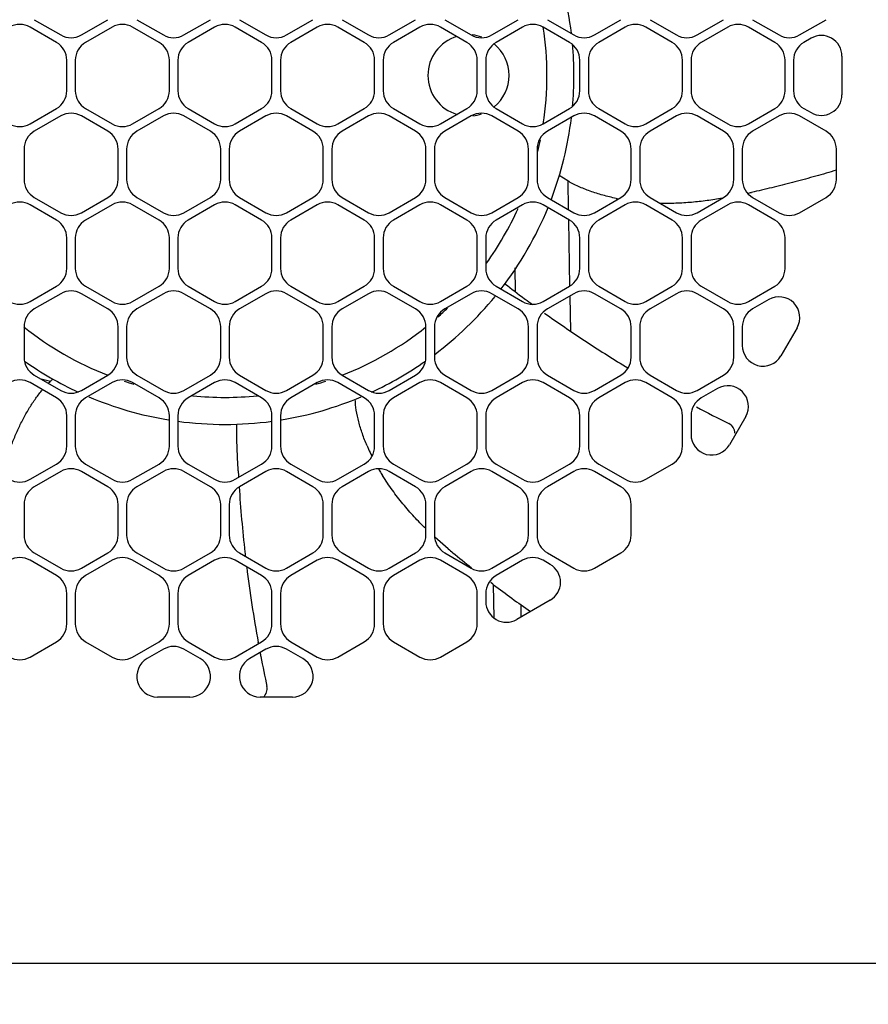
# Model space of a CAD drawing. Header units: inches. Extents: x 0 to 34, y 0 to 22.
# Tile 114 of 119: x 29.645 to 30.263, y 4.597 to 5.313. Entities that reach past the tile are written whole.
import ezdxf

# ---------------------------------------------------------------- set-up
doc = ezdxf.new("R2010")
doc.units = ezdxf.units.IN
doc.header["$LTSCALE"] = 1.87
doc.header["$MEASUREMENT"] = 0
doc.layers.get('0').update_dxf_attribs({"linetype": 'CONTINUOUS'})
doc.layers.add('DIMENSIONS', color=7, linetype='CONTINUOUS')
doc.styles.get("Standard").update_dxf_attribs({"font": 'txt', "width": 0.8})
doc.dimstyles.new('DIMSTYLE_1', dxfattribs={"dimtxt": 0.125, "dimasz": 0.18, "dimexe": 0.125, "dimexo": 0.0625, "dimgap": 0.0625, "dimtad": 0, "dimtih": 1, "dimtoh": 1, "dimdec": 3, "dimlfac": 2, "dimzin": 4, "dimdsep": 46, "dimtxsty": 'STANDARD', "dimblk": '_FILLED', "dimblk1": '_FILLED', "dimblk2": '_FILLED', "dimcen": 0.09, "dimadec": 0, "dimazin": 0, "dimtp": 0.001, "dimtm": 0.001, "dimtfac": 1, "dimtdec": 3, "dimtofl": 0, "dimtmove": 0, "dimatfit": 3, "dimldrblk": '_FILLED', "dimfxl": 1, "dimtolj": 1, "dimtzin": 4, "dimarcsym": 0})

# ---------------------------------------------------------------- blocks, each defined once
blk = doc.blocks.new('_FILLED')
at = {"color": 0, "linetype": 'BYBLOCK'}
blk.add_solid([(0, 0), (-1, 0.1736), (-1, -0.1736)], dxfattribs=at)
blk = doc.blocks.new('*D0')
at = {"layer": 'DIMENSIONS', "color": 2, "linetype": 'CONTINUOUS'}
for p, q in [((29.73205, 6.79738), (32.4057, 6.79738)), ((32.2807, 6.79738), (32.2807, 5.82201)), ((32.2807, 4.59663), (32.2807, 5.57201)), ((30.7333, 4.59663), (32.4057, 4.59663))]:
    blk.add_line(p, q, dxfattribs=at)
at = {"layer": 'DIMENSIONS', "color": 2, "linetype": 'CONTINUOUS', "xscale": 0.18, "yscale": 0.18, "zscale": 0.18}
for p, rotation in [((32.2807, 6.79738), 90), ((32.2807, 4.59663), 270)]:
    blk.add_blockref('_FILLED', p, dxfattribs=dict(at, rotation=rotation))
at = {"layer": 'DIMENSIONS', "color": 2, "linetype": 'CONTINUOUS', "insert": (32.2807, 5.75951), "char_height": 0.125, "width": 1.525, "attachment_point": 2, "line_spacing_factor": 0.9}
blk.add_mtext('(4.402{\\Ftxt.shx;\\W1.000000;\\H0.125000; }[111.8])', dxfattribs=at)

msp = doc.modelspace()

# ---------------------------------------------------------------- linework, layer by layer
at = {"color": 7, "linetype": 'CONTINUOUS'}
for p, q in [((29.65585, 5.31296), (29.67506, 5.30187)), ((29.69006, 5.30187), (29.70927, 5.31296)), ((29.73051, 5.31296), (29.74972, 5.30187)), ((29.76472, 5.30187), (29.78393, 5.31296)), ((29.80517, 5.31296), (29.82437, 5.30187)), ((29.83937, 5.30187), (29.85858, 5.31296)), ((29.87982, 5.31296), (29.89903, 5.30187)), ((29.91403, 5.30187), (29.93324, 5.31296)), ((29.95448, 5.31296), (29.97369, 5.30187)), ((29.98869, 5.30187), (30.00789, 5.31296)), ((30.02913, 5.31296), (30.04834, 5.30187)), ((30.06334, 5.30187), (30.08255, 5.31296)), ((30.10379, 5.31296), (30.123, 5.30187)), ((30.138, 5.30187), (30.15721, 5.31296)), ((30.17845, 5.31296), (30.19765, 5.30187)), ((30.21265, 5.30187), (30.23186, 5.31296)), ((29.67194, 5.29646), (29.65273, 5.30755)), ((29.71239, 5.30755), (29.69318, 5.29646)), ((29.7466, 5.29646), (29.72739, 5.30755)), ((29.78705, 5.30755), (29.76784, 5.29646)), ((29.82125, 5.29646), (29.80205, 5.30755)), ((29.8617, 5.30755), (29.84249, 5.29646)), ((29.89591, 5.29646), (29.8767, 5.30755)), ((29.93636, 5.30755), (29.91715, 5.29646)), ((29.97057, 5.29646), (29.95136, 5.30755)), ((30.01101, 5.30755), (29.99181, 5.29646)), ((30.04522, 5.29646), (30.02601, 5.30755)), ((30.08567, 5.30755), (30.06646, 5.29646)), ((30.11988, 5.29646), (30.10067, 5.30755)), ((30.16033, 5.30755), (30.14112, 5.29646)), ((30.19453, 5.29646), (30.17533, 5.30755)), ((30.22095, 5.29945), (30.21577, 5.29646)), ((29.67944, 5.26129), (29.67944, 5.28347)), ((29.68568, 5.28347), (29.68568, 5.26129)), ((29.7541, 5.26129), (29.7541, 5.28347)), ((29.76034, 5.28347), (29.76034, 5.26129)), ((29.82875, 5.26129), (29.82875, 5.28347)), ((29.83499, 5.28347), (29.83499, 5.26129)), ((29.90341, 5.26129), (29.90341, 5.28347)), ((29.90965, 5.28347), (29.90965, 5.26129)), ((29.97807, 5.26129), (29.97807, 5.28347)), ((29.98431, 5.28347), (29.98431, 5.26129)), ((30.05272, 5.26129), (30.05272, 5.28347)), ((30.05896, 5.28347), (30.05896, 5.26129)), ((30.12738, 5.26129), (30.12738, 5.28347)), ((30.13362, 5.28347), (30.13362, 5.26129)), ((30.20203, 5.26129), (30.20203, 5.28347)), ((30.20827, 5.28347), (30.20827, 5.26129)), ((30.24345, 5.28646), (30.24345, 5.25831)), ((29.65273, 5.23721), (29.67194, 5.2483)), ((29.69318, 5.2483), (29.71239, 5.23721)), ((29.72739, 5.23721), (29.7466, 5.2483)), ((29.76784, 5.2483), (29.78705, 5.23721)), ((29.80205, 5.23721), (29.82125, 5.2483)), ((29.84249, 5.2483), (29.8617, 5.23721)), ((29.8767, 5.23721), (29.89591, 5.2483)), ((29.91715, 5.2483), (29.93636, 5.23721)), ((29.95136, 5.23721), (29.97057, 5.2483)), ((29.99181, 5.2483), (30.01101, 5.23721)), ((30.02601, 5.23721), (30.04522, 5.2483)), ((30.06646, 5.2483), (30.08567, 5.23721)), ((30.10067, 5.23721), (30.11988, 5.2483)), ((30.14112, 5.2483), (30.16033, 5.23721)), ((30.17533, 5.23721), (30.19453, 5.2483)), ((30.21577, 5.2483), (30.22095, 5.24532)), ((29.67506, 5.2429), (29.65585, 5.23181)), ((29.70927, 5.23181), (29.69006, 5.2429)), ((29.74972, 5.2429), (29.73051, 5.23181)), ((29.78393, 5.23181), (29.76472, 5.2429)), ((29.82437, 5.2429), (29.80517, 5.23181)), ((29.85858, 5.23181), (29.83937, 5.2429)), ((29.89903, 5.2429), (29.87982, 5.23181)), ((29.93324, 5.23181), (29.91403, 5.2429)), ((29.97369, 5.2429), (29.95448, 5.23181)), ((30.00789, 5.23181), (29.98869, 5.2429)), ((30.04834, 5.2429), (30.02913, 5.23181)), ((30.08255, 5.23181), (30.06334, 5.2429)), ((30.123, 5.2429), (30.10379, 5.23181)), ((30.15721, 5.23181), (30.138, 5.2429)), ((30.19765, 5.2429), (30.17845, 5.23181)), ((30.23186, 5.23181), (30.21265, 5.2429)), ((29.64835, 5.21882), (29.64835, 5.19664)), ((29.71677, 5.19664), (29.71677, 5.21882)), ((29.72301, 5.21882), (29.72301, 5.19664)), ((29.79143, 5.19664), (29.79143, 5.21882)), ((29.79767, 5.21882), (29.79767, 5.19664)), ((29.86608, 5.19664), (29.86608, 5.21882)), ((29.87232, 5.21882), (29.87232, 5.19664)), ((29.94074, 5.19664), (29.94074, 5.21882)), ((29.94698, 5.21882), (29.94698, 5.19664)), ((30.01539, 5.19664), (30.01539, 5.21882)), ((30.02163, 5.21882), (30.02163, 5.19664)), ((30.09005, 5.19664), (30.09005, 5.21882)), ((30.09629, 5.21882), (30.09629, 5.19664)), ((30.16471, 5.19664), (30.16471, 5.21882)), ((30.17095, 5.21882), (30.17095, 5.19664)), ((30.23936, 5.19664), (30.23936, 5.21882)), ((30.23938, 5.20342), (30.23757, 5.20288)), ((30.04392, 5.19566), (30.03782, 5.19961)), ((30.04394, 5.1957), (30.0443, 5.17489)), ((29.65585, 5.18365), (29.67506, 5.17256)), ((29.69006, 5.17256), (29.70927, 5.18365)), ((29.73051, 5.18365), (29.74972, 5.17256)), ((29.76472, 5.17256), (29.78393, 5.18365)), ((29.80517, 5.18365), (29.82437, 5.17256)), ((29.83937, 5.17256), (29.85858, 5.18365)), ((29.87982, 5.18365), (29.89903, 5.17256)), ((29.91403, 5.17256), (29.93324, 5.18365)), ((29.95448, 5.18365), (29.97369, 5.17256)), ((29.98869, 5.17256), (30.00789, 5.18365)), ((30.02913, 5.18365), (30.04834, 5.17256)), ((30.06334, 5.17256), (30.08255, 5.18365)), ((30.10379, 5.18365), (30.123, 5.17256)), ((30.138, 5.17256), (30.15721, 5.18365)), ((30.17845, 5.18365), (30.19765, 5.17256)), ((30.21265, 5.17256), (30.23186, 5.18365)), ((29.67194, 5.16715), (29.65273, 5.17824)), ((29.71239, 5.17824), (29.69318, 5.16715)), ((29.7466, 5.16715), (29.72739, 5.17824)), ((29.78705, 5.17824), (29.76784, 5.16715)), ((29.82125, 5.16715), (29.80205, 5.17824)), ((29.8617, 5.17824), (29.84249, 5.16715)), ((29.89591, 5.16715), (29.8767, 5.17824)), ((29.93636, 5.17824), (29.91715, 5.16715)), ((29.97057, 5.16715), (29.95136, 5.17824)), ((30.01101, 5.17824), (29.99181, 5.16715)), ((30.04522, 5.16715), (30.02601, 5.17824)), ((30.08567, 5.17824), (30.06646, 5.16715)), ((30.11988, 5.16715), (30.10067, 5.17824)), ((30.16033, 5.17824), (30.14112, 5.16715)), ((30.19453, 5.16715), (30.17533, 5.17824)), ((30.04444, 5.16714), (30.04528, 5.11899)), ((29.67944, 5.13198), (29.67944, 5.15416)), ((29.68568, 5.15416), (29.68568, 5.13198)), ((29.7541, 5.13198), (29.7541, 5.15416)), ((29.76034, 5.15416), (29.76034, 5.13198)), ((29.82875, 5.13198), (29.82875, 5.15416)), ((29.83499, 5.15416), (29.83499, 5.13198)), ((29.90341, 5.13198), (29.90341, 5.15416)), ((29.90965, 5.15416), (29.90965, 5.13198)), ((29.97807, 5.13198), (29.97807, 5.15416)), ((29.98431, 5.15416), (29.98431, 5.13198)), ((30.05272, 5.13198), (30.05272, 5.15416)), ((30.05896, 5.15416), (30.05896, 5.13198)), ((30.12738, 5.13198), (30.12738, 5.15416)), ((30.13362, 5.15416), (30.13362, 5.13198)), ((30.20203, 5.13198), (30.20203, 5.15416)), ((30.00598, 5.11528), (30.00568, 5.13244)), ((29.65273, 5.1079), (29.67194, 5.11899)), ((29.69318, 5.11899), (29.71239, 5.1079)), ((29.72739, 5.1079), (29.7466, 5.11899)), ((29.76784, 5.11899), (29.78705, 5.1079)), ((29.80205, 5.1079), (29.82125, 5.11899)), ((29.84249, 5.11899), (29.8617, 5.1079)), ((29.8767, 5.1079), (29.89591, 5.11899)), ((29.91715, 5.11899), (29.93636, 5.1079)), ((29.95136, 5.1079), (29.97057, 5.11899)), ((29.99181, 5.11899), (30.01101, 5.1079)), ((30.02601, 5.1079), (30.04522, 5.11899)), ((30.06646, 5.11899), (30.08567, 5.1079)), ((30.10067, 5.1079), (30.11988, 5.11899)), ((30.14112, 5.11899), (30.16033, 5.1079)), ((30.17533, 5.1079), (30.19453, 5.11899)), ((29.67506, 5.11359), (29.65585, 5.1025)), ((29.70927, 5.1025), (29.69006, 5.11359)), ((29.74972, 5.11359), (29.73051, 5.1025)), ((29.78393, 5.1025), (29.76472, 5.11359)), ((29.82437, 5.11359), (29.80517, 5.1025)), ((29.85858, 5.1025), (29.83937, 5.11359)), ((29.89903, 5.11359), (29.87982, 5.1025)), ((29.93324, 5.1025), (29.91403, 5.11359)), ((29.97369, 5.11359), (29.95448, 5.1025)), ((30.00789, 5.1025), (29.98869, 5.11359)), ((30.01251, 5.10996), (30.01303, 5.10958)), ((30.04834, 5.11359), (30.02913, 5.1025)), ((30.04541, 5.11189), (30.04585, 5.08647)), ((30.08255, 5.1025), (30.06334, 5.11359)), ((30.123, 5.11359), (30.10379, 5.1025)), ((30.15721, 5.1025), (30.138, 5.11359)), ((30.19025, 5.10931), (30.17845, 5.1025)), ((29.64835, 5.08951), (29.64835, 5.06733)), ((29.71677, 5.06733), (29.71677, 5.08951)), ((29.72301, 5.08951), (29.72301, 5.06733)), ((29.79143, 5.06733), (29.79143, 5.08951)), ((29.79767, 5.08951), (29.79767, 5.06733)), ((29.86608, 5.06733), (29.86608, 5.08951)), ((29.87232, 5.08951), (29.87232, 5.06733)), ((29.94074, 5.06733), (29.94074, 5.08951)), ((29.94698, 5.08951), (29.94698, 5.06733)), ((30.01539, 5.06733), (30.01539, 5.08951)), ((30.02163, 5.08951), (30.02163, 5.06733)), ((30.09005, 5.06733), (30.09005, 5.08951)), ((30.09629, 5.08951), (30.09629, 5.06733)), ((30.16471, 5.06733), (30.16471, 5.08951)), ((30.17095, 5.08951), (30.17095, 5.07588)), ((30.21074, 5.08882), (30.19894, 5.06838)), ((30.08585, 5.06069), (30.08639, 5.06036)), ((30.08639, 5.06036), (30.08764, 5.05959)), ((29.65585, 5.05434), (29.67506, 5.04325)), ((29.66754, 5.04968), (29.66079, 5.05149)), ((29.69006, 5.04325), (29.70927, 5.05434)), ((29.73051, 5.05434), (29.74972, 5.04325)), ((29.76472, 5.04325), (29.78393, 5.05434)), ((29.80517, 5.05434), (29.82437, 5.04325)), ((29.83937, 5.04325), (29.85858, 5.05434)), ((29.87982, 5.05434), (29.89903, 5.04325)), ((29.91403, 5.04325), (29.93324, 5.05434)), ((29.95448, 5.05434), (29.97369, 5.04325)), ((29.98869, 5.04325), (30.00789, 5.05434)), ((30.02913, 5.05434), (30.04834, 5.04325)), ((30.06334, 5.04325), (30.08255, 5.05434)), ((30.10379, 5.05434), (30.123, 5.04325)), ((30.138, 5.04325), (30.15721, 5.05434)), ((29.67194, 5.03784), (29.65273, 5.04893)), ((29.71239, 5.04893), (29.69318, 5.03784)), ((29.7466, 5.03784), (29.72739, 5.04893)), ((29.78705, 5.04893), (29.76784, 5.03784)), ((29.82125, 5.03784), (29.80205, 5.04893)), ((29.8617, 5.04893), (29.84249, 5.03784)), ((29.89591, 5.03784), (29.8767, 5.04893)), ((29.93636, 5.04893), (29.91715, 5.03784)), ((29.97057, 5.03784), (29.95136, 5.04893)), ((30.01101, 5.04893), (29.99181, 5.03784)), ((30.04522, 5.03784), (30.02601, 5.04893)), ((30.08567, 5.04893), (30.06646, 5.03784)), ((30.11988, 5.03784), (30.10067, 5.04893)), ((30.15292, 5.04466), (30.14112, 5.03784)), ((29.67944, 5.00267), (29.67944, 5.02485)), ((29.68568, 5.02485), (29.68568, 5.00267)), ((29.7541, 5.00267), (29.7541, 5.02485)), ((29.76034, 5.02485), (29.76034, 5.00267)), ((29.82875, 5.00267), (29.82875, 5.02485)), ((29.83499, 5.02485), (29.83499, 5.00267)), ((29.90341, 5.00267), (29.90341, 5.02485)), ((29.90965, 5.02485), (29.90965, 5.00267)), ((29.97807, 5.00267), (29.97807, 5.02485)), ((29.98431, 5.02485), (29.98431, 5.00267)), ((30.05272, 5.00267), (30.05272, 5.02485)), ((30.05896, 5.02485), (30.05896, 5.00267)), ((30.12738, 5.00267), (30.12738, 5.02485)), ((30.13362, 5.02485), (30.13362, 5.01123)), ((30.17341, 5.02417), (30.16161, 5.00373)), ((29.65273, 4.97859), (29.67194, 4.98968)), ((29.69318, 4.98968), (29.71239, 4.97859)), ((29.72739, 4.97859), (29.7466, 4.98968)), ((29.76784, 4.98968), (29.78705, 4.97859)), ((29.80205, 4.97859), (29.82125, 4.98968)), ((29.84249, 4.98968), (29.8617, 4.97859)), ((29.8767, 4.97859), (29.89591, 4.98968)), ((29.91715, 4.98968), (29.93636, 4.97859)), ((29.95136, 4.97859), (29.97057, 4.98968)), ((29.99181, 4.98968), (30.01101, 4.97859)), ((30.02601, 4.97859), (30.04522, 4.98968)), ((30.06646, 4.98968), (30.08567, 4.97859)), ((30.10067, 4.97859), (30.11988, 4.98968)), ((29.67506, 4.98428), (29.65585, 4.97319)), ((29.70927, 4.97319), (29.69006, 4.98428)), ((29.74972, 4.98428), (29.73051, 4.97319)), ((29.78393, 4.97319), (29.76472, 4.98428)), ((29.82437, 4.98428), (29.80517, 4.97319)), ((29.85858, 4.97319), (29.83937, 4.98428)), ((29.89903, 4.98428), (29.87982, 4.97319)), ((29.93324, 4.97319), (29.91403, 4.98428)), ((29.97369, 4.98428), (29.95448, 4.97319)), ((30.00789, 4.97319), (29.98869, 4.98428)), ((30.04834, 4.98428), (30.02913, 4.97319)), ((30.08255, 4.97319), (30.06334, 4.98428)), ((29.64835, 4.9602), (29.64835, 4.93802)), ((29.71677, 4.93802), (29.71677, 4.9602)), ((29.72301, 4.9602), (29.72301, 4.93802)), ((29.79143, 4.93802), (29.79143, 4.9602)), ((29.79767, 4.9602), (29.79767, 4.93802)), ((29.86608, 4.93802), (29.86608, 4.9602)), ((29.87232, 4.9602), (29.87232, 4.93802)), ((29.94074, 4.93802), (29.94074, 4.9602)), ((29.94698, 4.9602), (29.94698, 4.93802)), ((30.01539, 4.93802), (30.01539, 4.9602)), ((30.02163, 4.9602), (30.02163, 4.93802)), ((30.09005, 4.93802), (30.09005, 4.9602)), ((29.95704, 4.92797), (29.94718, 4.93659)), ((29.65585, 4.92503), (29.67506, 4.91394)), ((29.69006, 4.91394), (29.70927, 4.92503)), ((29.73051, 4.92503), (29.74972, 4.91394)), ((29.76472, 4.91394), (29.78393, 4.92503)), ((29.80517, 4.92503), (29.82437, 4.91394)), ((29.83937, 4.91394), (29.85858, 4.92503)), ((29.87982, 4.92503), (29.89903, 4.91394)), ((29.91403, 4.91394), (29.93324, 4.92503)), ((29.95448, 4.92503), (29.97369, 4.91394)), ((29.98869, 4.91394), (30.00789, 4.92503)), ((30.02913, 4.92503), (30.04834, 4.91394)), ((30.06334, 4.91394), (30.08255, 4.92503)), ((29.67194, 4.90854), (29.65273, 4.91963)), ((29.71239, 4.91963), (29.69318, 4.90854)), ((29.7466, 4.90854), (29.72739, 4.91963)), ((29.78705, 4.91963), (29.76784, 4.90854)), ((29.82125, 4.90854), (29.80205, 4.91963)), ((29.8617, 4.91963), (29.84249, 4.90854)), ((29.89591, 4.90854), (29.8767, 4.91963)), ((29.93636, 4.91963), (29.91715, 4.90854)), ((29.97057, 4.90854), (29.95136, 4.91963)), ((30.01101, 4.91963), (29.99181, 4.90854)), ((30.03119, 4.91664), (30.02601, 4.91963)), ((29.98939, 4.90228), (29.98792, 4.90339)), ((29.98996, 4.90185), (29.98939, 4.90228)), ((29.99044, 4.87775), (29.99002, 4.90192)), ((29.67944, 4.87337), (29.67944, 4.89555)), ((29.68568, 4.89555), (29.68568, 4.87337)), ((29.7541, 4.87337), (29.7541, 4.89555)), ((29.76034, 4.89555), (29.76034, 4.87337)), ((29.82875, 4.87337), (29.82875, 4.89555)), ((29.83499, 4.89555), (29.83499, 4.87337)), ((29.90341, 4.87337), (29.90341, 4.89555)), ((29.90965, 4.89555), (29.90965, 4.87337)), ((29.97807, 4.87337), (29.97807, 4.89555)), ((29.98431, 4.89555), (29.98431, 4.88957)), ((30.03119, 4.89066), (30.00681, 4.87658)), ((30.01011, 4.87849), (30.00996, 4.88737)), ((29.65273, 4.84929), (29.67194, 4.86038)), ((29.69318, 4.86038), (29.71239, 4.84929)), ((29.72739, 4.84929), (29.7466, 4.86038)), ((29.76784, 4.86038), (29.78705, 4.84929)), ((29.80205, 4.84929), (29.82125, 4.86038)), ((29.81887, 4.85908), (29.81872, 4.85989)), ((29.84249, 4.86038), (29.8617, 4.84929)), ((29.8767, 4.84929), (29.89591, 4.86038)), ((29.91715, 4.86038), (29.93636, 4.84929)), ((29.95136, 4.84929), (29.97057, 4.86038)), ((29.74972, 4.85497), (29.73791, 4.84816)), ((29.77652, 4.84816), (29.76472, 4.85497)), ((29.82437, 4.85497), (29.81257, 4.84816)), ((29.85118, 4.84816), (29.83937, 4.85497)), ((29.76902, 4.82017), (29.74541, 4.82017)), ((29.84368, 4.82017), (29.82007, 4.82017)), ((27.46928, 4.62663), (30.36981, 4.62663))]:
    msp.add_line(p, q, dxfattribs=at)
for centre, radius, start, end in [((29.79455, 5.27243), 0.25394, 6.96704, 20.7295), ((29.64523, 5.29456), 0.015, 60, 120), ((29.71989, 5.29456), 0.015, 60, 120), ((29.79455, 5.29456), 0.015, 60, 120), ((29.8692, 5.29456), 0.015, 60, 120), ((29.94386, 5.29456), 0.015, 60, 120), ((30.01851, 5.29456), 0.015, 60, 120), ((30.09317, 5.29456), 0.015, 60, 120), ((30.16783, 5.29456), 0.015, 60, 120), ((29.68256, 5.31486), 0.015, 240, 300), ((29.75722, 5.31486), 0.015, 240, 300), ((29.83187, 5.31486), 0.015, 240, 300), ((29.90653, 5.31486), 0.015, 240, 300), ((29.98119, 5.31486), 0.015, 240, 300), ((29.97171, 5.27243), 0.02953, 70.64058, 84.70215), ((29.79455, 5.27243), 0.23425, 351.34452, 8.62972), ((30.05584, 5.31486), 0.015, 240, 300), ((30.1305, 5.31486), 0.015, 240, 300), ((30.20515, 5.31486), 0.015, 240, 300), ((30.22845, 5.28646), 0.015, 0, 120), ((29.66444, 5.28347), 0.015, 0, 60), ((29.70068, 5.28347), 0.015, 120, 180), ((29.7391, 5.28347), 0.015, 0, 60), ((29.77534, 5.28347), 0.015, 120, 180), ((29.81375, 5.28347), 0.015, 0, 60), ((29.84999, 5.28347), 0.015, 120, 180), ((29.88841, 5.28347), 0.015, 0, 60), ((29.92465, 5.28347), 0.015, 120, 180), ((29.97171, 5.27243), 0.02953, 106.57054, 253.68087), ((29.96307, 5.28347), 0.015, 0, 60), ((29.99931, 5.28347), 0.015, 120, 180), ((29.97171, 5.27243), 0.02953, 309.03911, 50.81633), ((30.03772, 5.28347), 0.015, 0, 60), ((29.79455, 5.27243), 0.25394, 354.80867, 5.16577), ((30.07396, 5.28347), 0.015, 120, 180), ((30.11238, 5.28347), 0.015, 0, 60), ((30.14862, 5.28347), 0.015, 120, 180), ((30.18703, 5.28347), 0.015, 0, 60), ((30.22327, 5.28347), 0.015, 120, 180), ((29.66444, 5.26129), 0.015, 300, 360), ((29.70068, 5.26129), 0.015, 180, 240), ((29.7391, 5.26129), 0.015, 300, 360), ((29.77534, 5.26129), 0.015, 180, 240), ((29.81375, 5.26129), 0.015, 300, 360), ((29.84999, 5.26129), 0.015, 180, 240), ((29.88841, 5.26129), 0.015, 300, 360), ((29.92465, 5.26129), 0.015, 180, 240), ((29.96307, 5.26129), 0.015, 300, 360), ((29.99931, 5.26129), 0.015, 180, 240), ((30.03772, 5.26129), 0.015, 300, 360), ((30.07396, 5.26129), 0.015, 180, 240), ((30.11238, 5.26129), 0.015, 300, 360), ((30.14862, 5.26129), 0.015, 180, 240), ((30.18703, 5.26129), 0.015, 300, 360), ((30.22327, 5.26129), 0.015, 180, 240), ((30.22845, 5.25831), 0.015, 240, 360), ((29.68256, 5.22991), 0.015, 60, 120), ((29.75722, 5.22991), 0.015, 60, 120), ((29.83187, 5.22991), 0.015, 60, 120), ((29.90653, 5.22991), 0.015, 60, 120), ((29.98119, 5.22991), 0.015, 60, 120), ((29.97171, 5.27243), 0.02953, 276.06999, 288.92469), ((30.05584, 5.22991), 0.015, 60, 120), ((30.1305, 5.22991), 0.015, 60, 120), ((30.20515, 5.22991), 0.015, 60, 120), ((29.64523, 5.2502), 0.015, 240, 300), ((29.71989, 5.2502), 0.015, 240, 300), ((29.79455, 5.2502), 0.015, 240, 300), ((29.8692, 5.2502), 0.015, 240, 300), ((29.94386, 5.2502), 0.015, 240, 300), ((30.01851, 5.2502), 0.015, 240, 300), ((29.79455, 5.27243), 0.25394, 339.24558, 353.00813), ((30.09317, 5.2502), 0.015, 240, 300), ((30.16783, 5.2502), 0.015, 240, 300), ((29.66335, 5.21882), 0.015, 120, 180), ((29.70177, 5.21882), 0.015, 0, 60), ((29.73801, 5.21882), 0.015, 120, 180), ((29.77643, 5.21882), 0.015, 0, 60), ((29.81267, 5.21882), 0.015, 120, 180), ((29.85108, 5.21882), 0.015, 0, 60), ((29.88732, 5.21882), 0.015, 120, 180), ((29.92574, 5.21882), 0.015, 0, 60), ((29.96198, 5.21882), 0.015, 120, 180), ((30.00039, 5.21882), 0.015, 0, 60), ((30.03663, 5.21882), 0.015, 120, 180), ((30.07505, 5.21882), 0.015, 0, 60), ((30.11129, 5.21882), 0.015, 120, 180), ((30.14971, 5.21882), 0.015, 0, 60), ((30.18595, 5.21882), 0.015, 120, 180), ((30.22436, 5.21882), 0.015, 0, 60), ((29.79455, 5.27243), 0.23425, 346.33515, 348.45567), ((29.66335, 5.19664), 0.015, 180, 240), ((29.70177, 5.19664), 0.015, 300, 360), ((29.73801, 5.19664), 0.015, 180, 240), ((29.77643, 5.19664), 0.015, 300, 360), ((29.81267, 5.19664), 0.015, 180, 240), ((29.85108, 5.19664), 0.015, 300, 360), ((29.88732, 5.19664), 0.015, 180, 240), ((29.92574, 5.19664), 0.015, 300, 360), ((29.96198, 5.19664), 0.015, 180, 240), ((30.00039, 5.19664), 0.015, 300, 360), ((30.03663, 5.19664), 0.015, 180, 240), ((30.07505, 5.19664), 0.015, 300, 360), ((30.11129, 5.19664), 0.015, 180, 240), ((30.14971, 5.19664), 0.015, 300, 360), ((30.18595, 5.19664), 0.015, 180, 240), ((30.22436, 5.19664), 0.015, 300, 360), ((30.03034, 5.85586), 0.68458, 282.17825, 282.42405), ((29.64523, 5.16525), 0.015, 60, 120), ((29.71989, 5.16525), 0.015, 60, 120), ((29.79455, 5.16525), 0.015, 60, 120), ((29.8692, 5.16525), 0.015, 60, 120), ((29.94386, 5.16525), 0.015, 60, 120), ((30.01851, 5.16525), 0.015, 60, 120), ((30.11185, 5.34008), 0.1605, 258.2438, 258.85301), ((30.09317, 5.16525), 0.015, 60, 120), ((30.16783, 5.16525), 0.015, 60, 120), ((29.68256, 5.18555), 0.015, 240, 300), ((29.75722, 5.18555), 0.015, 240, 300), ((29.83187, 5.18555), 0.015, 240, 300), ((29.90653, 5.18555), 0.015, 240, 300), ((29.98119, 5.18555), 0.015, 240, 300), ((29.79455, 5.27243), 0.23425, 324.29819, 335.60538), ((29.79455, 5.27243), 0.25394, 322.23389, 337.75006), ((30.05584, 5.18555), 0.015, 240, 300), ((30.1305, 5.18555), 0.015, 240, 300), ((30.20515, 5.18555), 0.015, 240, 300), ((29.66444, 5.15416), 0.015, 0, 60), ((29.70068, 5.15416), 0.015, 120, 180), ((29.7391, 5.15416), 0.015, 0, 60), ((29.77534, 5.15416), 0.015, 120, 180), ((29.81375, 5.15416), 0.015, 0, 60), ((29.84999, 5.15416), 0.015, 120, 180), ((29.88841, 5.15416), 0.015, 0, 60), ((29.92465, 5.15416), 0.015, 120, 180), ((29.96307, 5.15416), 0.015, 0, 60), ((29.99931, 5.15416), 0.015, 120, 180), ((30.03772, 5.15416), 0.015, 0, 60), ((30.07396, 5.15416), 0.015, 120, 180), ((30.11238, 5.15416), 0.015, 0, 60), ((30.14862, 5.15416), 0.015, 120, 180), ((30.18703, 5.15416), 0.015, 0, 60), ((29.66444, 5.13198), 0.015, 300, 360), ((29.70068, 5.13198), 0.015, 180, 240), ((29.7391, 5.13198), 0.015, 300, 360), ((29.77534, 5.13198), 0.015, 180, 240), ((29.81375, 5.13198), 0.015, 300, 360), ((29.84999, 5.13198), 0.015, 180, 240), ((29.88841, 5.13198), 0.015, 300, 360), ((29.92465, 5.13198), 0.015, 180, 240), ((29.96307, 5.13198), 0.015, 300, 360), ((29.99931, 5.13198), 0.015, 180, 240), ((30.03772, 5.13198), 0.015, 300, 360), ((30.07396, 5.13198), 0.015, 180, 240), ((30.11238, 5.13198), 0.015, 300, 360), ((30.14862, 5.13198), 0.015, 180, 240), ((30.18703, 5.13198), 0.015, 300, 360), ((29.68256, 5.1006), 0.015, 60, 120), ((29.75722, 5.1006), 0.015, 60, 120), ((29.83187, 5.1006), 0.015, 60, 120), ((29.90653, 5.1006), 0.015, 60, 120), ((29.98119, 5.1006), 0.015, 60, 120), ((30.3842, 5.6102), 0.62321, 231.73883, 233.38676), ((30.05584, 5.1006), 0.015, 60, 120), ((30.1305, 5.1006), 0.015, 60, 120), ((29.64523, 5.12089), 0.015, 240, 300), ((29.71989, 5.12089), 0.015, 240, 300), ((29.79455, 5.12089), 0.015, 240, 300), ((29.8692, 5.12089), 0.015, 240, 300), ((29.94386, 5.12089), 0.015, 240, 300), ((29.79455, 5.27243), 0.25394, 306.93952, 320.70247), ((30.01851, 5.12089), 0.015, 240, 300), ((30.44367, 5.6896), 0.72241, 233.40782, 233.92907), ((30.09317, 5.12089), 0.015, 240, 300), ((30.16783, 5.12089), 0.015, 240, 300), ((30.19775, 5.09632), 0.015, 330, 120), ((29.66335, 5.08951), 0.015, 120, 180), ((29.70177, 5.08951), 0.015, 0, 60), ((29.73801, 5.08951), 0.015, 120, 180), ((29.77643, 5.08951), 0.015, 0, 60), ((29.81267, 5.08951), 0.015, 120, 180), ((29.85108, 5.08951), 0.015, 0, 60), ((29.88732, 5.08951), 0.015, 120, 180), ((29.92574, 5.08951), 0.015, 0, 60), ((29.96198, 5.08951), 0.015, 120, 180), ((29.79455, 5.27243), 0.23425, 311.4083, 313.73042), ((30.00039, 5.08951), 0.015, 0, 60), ((30.03663, 5.08951), 0.015, 120, 180), ((30.07505, 5.08951), 0.015, 0, 60), ((30.11129, 5.08951), 0.015, 120, 180), ((30.14971, 5.08951), 0.015, 0, 60), ((30.18595, 5.08951), 0.015, 120, 180), ((29.79455, 5.27243), 0.23425, 231.36713, 248.64042), ((29.79455, 5.27243), 0.23425, 291.36098, 308.63207), ((30.18595, 5.07588), 0.015, 180, 330), ((29.66335, 5.06733), 0.015, 180, 240), ((29.79455, 5.27243), 0.25394, 234.93208, 245.15101), ((29.70177, 5.06733), 0.015, 300, 360), ((29.73801, 5.06733), 0.015, 180, 240), ((29.77643, 5.06733), 0.015, 300, 360), ((29.81267, 5.06733), 0.015, 180, 240), ((29.85108, 5.06733), 0.015, 300, 360), ((29.88732, 5.06733), 0.015, 180, 240), ((29.79455, 5.27243), 0.25394, 294.84473, 305.07245), ((29.92574, 5.06733), 0.015, 300, 360), ((29.96198, 5.06733), 0.015, 180, 240), ((30.00039, 5.06733), 0.015, 300, 360), ((30.03663, 5.06733), 0.015, 180, 240), ((30.07505, 5.06733), 0.015, 300, 360), ((30.11129, 5.06733), 0.015, 180, 240), ((30.14971, 5.06733), 0.015, 300, 360), ((29.64523, 5.03594), 0.015, 60, 120), ((29.71181, 5.00276), 0.06456, 131.03611, 133.33426), ((29.71989, 5.03594), 0.015, 60, 120), ((29.79455, 5.03594), 0.015, 60, 120), ((29.8692, 5.03594), 0.015, 60, 120), ((29.94386, 5.03594), 0.015, 60, 120), ((30.01851, 5.03594), 0.015, 60, 120), ((30.09317, 5.03594), 0.015, 60, 120), ((29.7153, 4.99907), 0.06964, 133.33812, 134.89249), ((29.68256, 5.05624), 0.015, 240, 300), ((29.79455, 5.27243), 0.23425, 251.74974, 253.57151), ((29.75722, 5.05624), 0.015, 240, 300), ((29.83187, 5.05624), 0.015, 240, 300), ((29.79455, 5.27243), 0.23425, 286.38204, 288.26444), ((29.90653, 5.05624), 0.015, 240, 300), ((29.98119, 5.05624), 0.015, 240, 300), ((30.05584, 5.05624), 0.015, 240, 300), ((30.1305, 5.05624), 0.015, 240, 300), ((30.16042, 5.03167), 0.015, 330, 120), ((29.66444, 5.02485), 0.015, 0, 60), ((29.70068, 5.02485), 0.015, 120, 180), ((29.79455, 5.27243), 0.25394, 247.03696, 260.67265), ((29.7391, 5.02485), 0.015, 0, 60), ((29.77534, 5.02485), 0.015, 120, 180), ((29.79455, 5.27243), 0.23425, 264.23723, 275.78252), ((29.81375, 5.02485), 0.015, 0, 60), ((29.84999, 5.02485), 0.015, 120, 180), ((29.79455, 5.27243), 0.25394, 279.33094, 292.96579), ((29.88841, 5.02485), 0.015, 0, 60), ((29.92465, 5.02485), 0.015, 120, 180), ((29.96307, 5.02485), 0.015, 0, 60), ((29.99931, 5.02485), 0.015, 120, 180), ((30.03772, 5.02485), 0.015, 0, 60), ((30.07396, 5.02485), 0.015, 120, 180), ((30.11238, 5.02485), 0.015, 0, 60), ((30.14862, 5.02485), 0.015, 120, 180), ((30.59847, 5.90197), 0.98521, 242.10534, 243.65292), ((29.79455, 5.27243), 0.25394, 262.2515, 277.75139), ((30.1577, 5.01206), 0.00787, 0.00001, 63.65192), ((30.14862, 5.01123), 0.015, 180, 330), ((29.66444, 5.00267), 0.015, 300, 360), ((29.70068, 5.00267), 0.015, 180, 240), ((29.7391, 5.00267), 0.015, 300, 360), ((29.77534, 5.00267), 0.015, 180, 240), ((29.81375, 5.00267), 0.015, 300, 360), ((29.84999, 5.00267), 0.015, 180, 240), ((29.88841, 5.00267), 0.015, 300, 360), ((30.03242, 5.06044), 0.14627, 203.12966, 204.14949), ((30.03912, 5.06348), 0.15364, 204.16376, 206.2452), ((29.92465, 5.00267), 0.015, 180, 240), ((29.96307, 5.00267), 0.015, 300, 360), ((29.99931, 5.00267), 0.015, 180, 240), ((30.03772, 5.00267), 0.015, 300, 360), ((30.07396, 5.00267), 0.015, 180, 240), ((30.11238, 5.00267), 0.015, 300, 360), ((29.68256, 4.97129), 0.015, 60, 120), ((29.75722, 4.97129), 0.015, 60, 120), ((29.83187, 4.97129), 0.015, 60, 120), ((29.90653, 4.97129), 0.015, 60, 120), ((30.05529, 5.07205), 0.17194, 210.01755, 210.60022), ((29.98119, 4.97129), 0.015, 60, 120), ((30.05584, 4.97129), 0.015, 60, 120), ((29.64523, 4.99159), 0.015, 240, 300), ((29.71989, 4.99159), 0.015, 240, 300), ((29.79455, 4.99159), 0.015, 240, 300), ((30.91248, 5.04496), 1.10994, 183.10883, 183.35426), ((29.8692, 4.99159), 0.015, 240, 300), ((30.05971, 5.07468), 0.17708, 210.60326, 211.84376), ((29.94386, 4.99159), 0.015, 240, 300), ((30.01851, 4.99159), 0.015, 240, 300), ((30.09317, 4.99159), 0.015, 240, 300), ((29.66335, 4.9602), 0.015, 120, 180), ((29.70177, 4.9602), 0.015, 0, 60), ((29.73801, 4.9602), 0.015, 120, 180), ((29.77643, 4.9602), 0.015, 0, 60), ((29.81267, 4.9602), 0.015, 120, 180), ((30.81465, 5.03825), 1.01188, 183.68785, 186.3999), ((29.85108, 4.9602), 0.015, 0, 60), ((29.88732, 4.9602), 0.015, 120, 180), ((29.92574, 4.9602), 0.015, 0, 60), ((29.96198, 4.9602), 0.015, 120, 180), ((30.00039, 4.9602), 0.015, 0, 60), ((30.03663, 4.9602), 0.015, 120, 180), ((30.07505, 4.9602), 0.015, 0, 60), ((29.66335, 4.93802), 0.015, 180, 240), ((29.70177, 4.93802), 0.015, 300, 360), ((29.73801, 4.93802), 0.015, 180, 240), ((29.77643, 4.93802), 0.015, 300, 360), ((29.81267, 4.93802), 0.015, 180, 240), ((29.85108, 4.93802), 0.015, 300, 360), ((29.88732, 4.93802), 0.015, 180, 240), ((29.92574, 4.93802), 0.015, 300, 360), ((29.96198, 4.93802), 0.015, 180, 240), ((30.00039, 4.93802), 0.015, 300, 360), ((30.03663, 4.93802), 0.015, 180, 240), ((30.07505, 4.93802), 0.015, 300, 360), ((29.64523, 4.90664), 0.015, 60, 120), ((29.71989, 4.90664), 0.015, 60, 120), ((29.79455, 4.90664), 0.015, 60, 120), ((30.78455, 5.03516), 0.98161, 186.41668, 186.59273), ((29.8692, 4.90664), 0.015, 60, 120), ((29.94386, 4.90664), 0.015, 60, 120), ((30.29938, 5.33298), 0.53031, 229.79397, 230.26564), ((30.41289, 5.47034), 0.70851, 230.30681, 231.71376), ((30.01851, 4.90664), 0.015, 60, 120), ((30.78118, 5.03484), 0.97823, 187.05, 190.302), ((30.02369, 4.90365), 0.015, 300, 60), ((29.66444, 4.89555), 0.015, 0, 60), ((29.68256, 4.92693), 0.015, 240, 300), ((29.70068, 4.89555), 0.015, 120, 180), ((29.7391, 4.89555), 0.015, 0, 60), ((29.75722, 4.92693), 0.015, 240, 300), ((29.77534, 4.89555), 0.015, 120, 180), ((29.81375, 4.89555), 0.015, 0, 60), ((29.83187, 4.92693), 0.015, 240, 300), ((29.84999, 4.89555), 0.015, 120, 180), ((29.88841, 4.89555), 0.015, 0, 60), ((29.90653, 4.92693), 0.015, 240, 300), ((29.92465, 4.89555), 0.015, 120, 180), ((29.96307, 4.89555), 0.015, 0, 60), ((29.98119, 4.92693), 0.015, 240, 300), ((29.99931, 4.89555), 0.015, 120, 180), ((30.05584, 4.92693), 0.015, 240, 300), ((30.55393, 5.65223), 0.93868, 233.07264, 235.10096), ((29.99931, 4.88957), 0.015, 180, 300), ((29.66444, 4.87337), 0.015, 300, 360), ((29.70068, 4.87337), 0.015, 180, 240), ((29.7391, 4.87337), 0.015, 300, 360), ((29.77534, 4.87337), 0.015, 180, 240), ((29.81375, 4.87337), 0.015, 300, 360), ((29.84999, 4.87337), 0.015, 180, 240), ((29.88841, 4.87337), 0.015, 300, 360), ((29.92465, 4.87337), 0.015, 180, 240), ((29.96307, 4.87337), 0.015, 300, 360), ((29.75722, 4.84198), 0.015, 60, 120), ((29.83187, 4.84198), 0.015, 60, 120), ((30.78072, 5.03473), 0.97776, 190.73591, 190.90727), ((30.77699, 5.03399), 0.97396, 190.90646, 192.22047), ((29.64523, 4.86228), 0.015, 240, 300), ((29.71989, 4.86228), 0.015, 240, 300), ((29.74541, 4.83517), 0.015, 120, 270), ((29.76902, 4.83517), 0.015, 270, 60), ((29.79455, 4.86228), 0.015, 240, 300), ((29.82007, 4.83517), 0.015, 120, 270), ((29.84368, 4.83517), 0.015, 270, 60), ((29.8692, 4.86228), 0.015, 240, 300), ((29.94386, 4.86228), 0.015, 240, 300), ((29.81741, 4.82617), 0.00787, 310.09752, 12.22334)]:
    msp.add_arc(centre, radius, start, end, dxfattribs=at)
for points, knots in [([(30.23757, 5.20288), (30.23256, 5.2014), (30.22252, 5.19852), (30.20744, 5.19446), (30.19248, 5.1907), (30.18254, 5.1884), (30.17762, 5.18732)], [0, 0, 0, 0, 0.252713, 0.506011, 0.75608, 1, 1, 1, 1]), ([(30.07915, 5.18295), (30.07589, 5.18362), (30.06952, 5.18516), (30.06034, 5.18805), (30.05178, 5.19148), (30.04643, 5.1942), (30.04392, 5.19566)], [0, 0, 0, 0, 0.265395, 0.522185, 0.767778, 1, 1, 1, 1]), ([(30.15644, 5.18307), (30.15273, 5.18242), (30.14528, 5.18124), (30.13402, 5.17997), (30.12259, 5.17927), (30.11491, 5.17925), (30.11103, 5.17935)], [0, 0, 0, 0, 0.248006, 0.495281, 0.74491, 1, 1, 1, 1]), ([(30.02697, 5.09947), (30.03177, 5.09607), (30.04145, 5.08937), (30.0561, 5.07955), (30.07089, 5.06997), (30.08085, 5.06375), (30.08585, 5.06069)], [0, 0, 0, 0, 0.250357, 0.500456, 0.750307, 1, 1, 1, 1]), ([(29.63261, 4.98153), (29.63331, 4.98443), (29.63484, 4.99024), (29.63753, 4.99883), (29.64064, 5.00728), (29.64416, 5.01547), (29.64805, 5.0233), (29.65228, 5.03067), (29.65682, 5.03749), (29.66011, 5.04172), (29.6618, 5.0437)], [0, 0, 0, 0, 0.129272, 0.259748, 0.390096, 0.519067, 0.645544, 0.768484, 0.886917, 1, 1, 1, 1]), ([(29.8979, 5.00298), (29.89667, 5.00587), (29.89443, 5.01162), (29.89179, 5.02026), (29.89, 5.02863), (29.88941, 5.03415), (29.88929, 5.03683)], [0, 0, 0, 0, 0.269045, 0.526755, 0.770929, 1, 1, 1, 1]), ([(29.80418, 4.98477), (29.80403, 4.98759), (29.80346, 4.99887), (29.80311, 5.01016), (29.80307, 5.01864)], [0, 0, 0, 0, 0.249917, 1, 1, 1, 1]), ([(29.94063, 4.94272), (29.93773, 4.94554), (29.93203, 4.95134), (29.92391, 4.96063), (29.91625, 4.97059), (29.91153, 4.97763), (29.90928, 4.98125)], [0, 0, 0, 0, 0.24342, 0.490111, 0.743124, 1, 1, 1, 1])]:
    msp.add_open_spline(points, degree=3, knots=knots, dxfattribs=at)

# ---------------------------------------------------------------- dimensions: what is measured, and where the dimension line sits
at = {"layer": 'DIMENSIONS', "color": 2, "linetype": 'CONTINUOUS'}
dim = msp.add_linear_dim(base=(32.2807021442, 6.7973811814), p1=(30.6707951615, 4.5966311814), p2=(29.6695451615, 6.7973811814), angle=90, text='(<>)', dimstyle='DIMSTYLE_1', dxfattribs=at)
dim.commit()
dim.dimension.update_dxf_attribs({"geometry": '*D0', "text_midpoint": (32.2807021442, 5.6970061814), "dimtype": 160})

doc.saveas('drawing.dxf')
